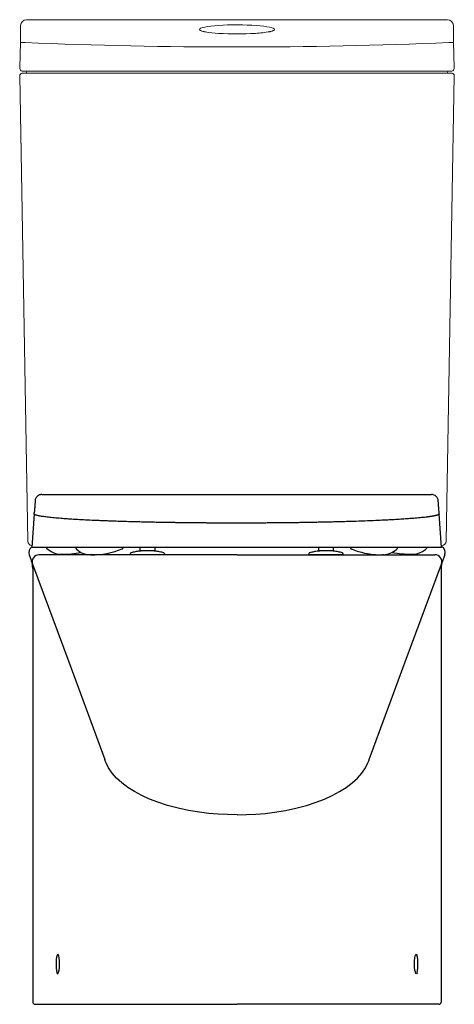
# Model space of a CAD drawing. Header units: millimetres. Extents: x 6452.201 to 6452.578, y 2092.041 to 2092.895.
import ezdxf

# ---------------------------------------------------------------- set-up
doc = ezdxf.new("R2010")
doc.units = ezdxf.units.MM
doc.layers.add('SANINDUSA', color=3, linetype='Continuous')

msp = doc.modelspace()

# ---------------------------------------------------------------- linework, layer by layer
at = {"layer": 'SANINDUSA', "linetype": 'Continuous', "lineweight": 15}
for p, q in [((6452.57239, 2092.89518), (6452.20677, 2092.89518)), ((6452.20151, 2092.87535), (6452.20177, 2092.89027)), ((6452.57739, 2092.89027), (6452.57765, 2092.87535)), ((6452.36103, 2092.88482), (6452.36034, 2092.88499)), ((6452.4181, 2092.88482), (6452.4178, 2092.88475)), ((6452.41847, 2092.88485), (6452.41809, 2092.88478)), ((6452.41903, 2092.88505), (6452.41813, 2092.88482)), ((6452.20798, 2092.44285), (6452.20094, 2092.84662)), ((6452.20294, 2092.84866), (6452.20564, 2092.84866)), ((6452.20581, 2092.85066), (6452.20311, 2092.85066)), ((6452.20564, 2092.84866), (6452.57352, 2092.84866)), ((6452.57335, 2092.85066), (6452.20581, 2092.85066)), ((6452.57822, 2092.84662), (6452.57118, 2092.44285)), ((6452.57605, 2092.85066), (6452.57335, 2092.85066)), ((6452.57352, 2092.84866), (6452.57622, 2092.84866)), ((6452.56718, 2092.43892), (6452.56706, 2092.43892))]:
    msp.add_line(p, q, dxfattribs=at)
at = {"layer": 'SANINDUSA'}
for p, q in [((6452.38932, 2092.48325), (6452.55835, 2092.48325)), ((6452.2135, 2092.46645), (6452.21145, 2092.43718)), ((6452.2135, 2092.46645), (6452.21356, 2092.46731)), ((6452.56514, 2092.46645), (6452.56507, 2092.46731)), ((6452.56719, 2092.43718), (6452.56514, 2092.46645)), ((6452.56719, 2092.43718), (6452.21145, 2092.43718)), ((6452.30552, 2092.43431), (6452.30552, 2092.43718)), ((6452.30614, 2092.43431), (6452.30552, 2092.43431)), ((6452.30632, 2092.43431), (6452.30614, 2092.43431)), ((6452.30652, 2092.43431), (6452.30632, 2092.43431)), ((6452.31712, 2092.43431), (6452.30652, 2092.43431)), ((6452.31572, 2092.43429), (6452.31572, 2092.43431)), ((6452.31731, 2092.43431), (6452.31712, 2092.43431)), ((6452.3175, 2092.43431), (6452.31731, 2092.43431)), ((6452.31812, 2092.43431), (6452.3175, 2092.43431)), ((6452.31812, 2092.43718), (6452.31812, 2092.43431)), ((6452.46052, 2092.43431), (6452.46052, 2092.43718)), ((6452.46114, 2092.43431), (6452.46052, 2092.43431)), ((6452.46132, 2092.43431), (6452.46114, 2092.43431)), ((6452.46152, 2092.43431), (6452.46132, 2092.43431)), ((6452.47212, 2092.43431), (6452.46152, 2092.43431)), ((6452.47231, 2092.43431), (6452.47212, 2092.43431)), ((6452.4725, 2092.43431), (6452.47231, 2092.43431)), ((6452.47312, 2092.43431), (6452.4725, 2092.43431)), ((6452.47312, 2092.43718), (6452.47312, 2092.43431)), ((6452.48861, 2092.43616), (6452.48874, 2092.4361)), ((6452.48874, 2092.4361), (6452.48891, 2092.43603)), ((6452.38958, 2092.43092), (6452.21777, 2092.43092)), ((6452.2363, 2092.43144), (6452.23641, 2092.43143)), ((6452.29682, 2092.43143), (6452.29682, 2092.43092)), ((6452.32682, 2092.43092), (6452.29682, 2092.43092)), ((6452.32682, 2092.43092), (6452.32682, 2092.43143)), ((6452.38958, 2092.43092), (6452.56139, 2092.43092)), ((6452.45182, 2092.43143), (6452.45182, 2092.43091)), ((6452.48182, 2092.43092), (6452.48182, 2092.43143)), ((6452.48182, 2092.43091), (6452.48182, 2092.43092)), ((6452.5412, 2092.43142), (6452.54223, 2092.43143)), ((6452.54223, 2092.43143), (6452.54234, 2092.43144)), ((6452.21228, 2092.41914), (6452.21228, 2092.04292)), ((6452.56688, 2092.41914), (6452.56688, 2092.04292)), ((6452.27485, 2092.25317), (6452.27476, 2092.25343)), ((6452.5043, 2092.25316), (6452.5044, 2092.25343)), ((6452.21428, 2092.04092), (6452.21455, 2092.04092)), ((6452.21455, 2092.04092), (6452.26907, 2092.04092)), ((6452.26907, 2092.04092), (6452.38958, 2092.04092)), ((6452.51009, 2092.04092), (6452.38958, 2092.04092)), ((6452.5646, 2092.04092), (6452.51009, 2092.04092)), ((6452.56488, 2092.04092), (6452.5646, 2092.04092))]:
    msp.add_line(p, q, dxfattribs=at)
at = {"layer": 'SANINDUSA', "linetype": 'Continuous', "lineweight": 15, "flags": 128}
for points in [[(6452.36208, 2092.88457), (6452.3617, 2092.88463), (6452.36069, 2092.88485)], [(6452.36106, 2092.88481), (6452.36095, 2092.88483), (6452.36069, 2092.88485)], [(6452.36236, 2092.88455), (6452.3612, 2092.88478), (6452.36106, 2092.88482)], [(6452.41847, 2092.88485), (6452.41821, 2092.88483), (6452.4181, 2092.88481)], [(6452.20111, 2092.85269), (6452.20133, 2092.86513), (6452.20151, 2092.87535)], [(6452.57805, 2092.85269), (6452.57783, 2092.86513), (6452.57765, 2092.87535)]]:
    msp.add_lwpolyline(points, dxfattribs=at)
at = {"layer": 'SANINDUSA', "flags": 128}
for points in [[(6452.22444, 2092.43648), (6452.22452, 2092.43641), (6452.22453, 2092.4364), (6452.22454, 2092.43639), (6452.22454, 2092.43639), (6452.22454, 2092.43639), (6452.22454, 2092.43639), (6452.22454, 2092.43639), (6452.22454, 2092.43639), (6452.22817, 2092.43371), (6452.23066, 2092.43255), (6452.23297, 2092.43187), (6452.23504, 2092.43154), (6452.23551, 2092.43149), (6452.23573, 2092.43148), (6452.23576, 2092.43147), (6452.23577, 2092.43147), (6452.23577, 2092.43147), (6452.23577, 2092.43147), (6452.23577, 2092.43147), (6452.23577, 2092.43147), (6452.2358, 2092.43147), (6452.23583, 2092.43147), (6452.23592, 2092.43146), (6452.23609, 2092.43145), (6452.2363, 2092.43144)], [(6452.48891, 2092.43603), (6452.48921, 2092.43591), (6452.48936, 2092.43585), (6452.48943, 2092.43582), (6452.48947, 2092.43581), (6452.48949, 2092.4358), (6452.48949, 2092.4358), (6452.4895, 2092.4358), (6452.4895, 2092.4358), (6452.4895, 2092.4358), (6452.4895, 2092.4358), (6452.4895, 2092.4358), (6452.4895, 2092.4358), (6452.4895, 2092.4358), (6452.4895, 2092.4358), (6452.4939, 2092.43416), (6452.49751, 2092.43307), (6452.50037, 2092.43237), (6452.50257, 2092.43193), (6452.50448, 2092.43162), (6452.50764, 2092.43124), (6452.5099, 2092.43106), (6452.51094, 2092.431), (6452.51246, 2092.43095), (6452.5134, 2092.43093), (6452.51383, 2092.43092), (6452.5146, 2092.43092), (6452.51485, 2092.43092), (6452.51498, 2092.43092), (6452.51502, 2092.43092), (6452.51504, 2092.43092), (6452.51504, 2092.43092), (6452.51505, 2092.43092), (6452.51505, 2092.43092), (6452.51505, 2092.43092), (6452.51505, 2092.43092), (6452.51505, 2092.43092), (6452.51505, 2092.43092), (6452.51505, 2092.43092), (6452.51505, 2092.43092), (6452.51513, 2092.43092), (6452.51546, 2092.43092), (6452.51589, 2092.43092)], [(6452.51669, 2092.43094), (6452.51689, 2092.43095), (6452.51701, 2092.43095), (6452.51707, 2092.43096), (6452.51708, 2092.43096), (6452.51708, 2092.43096), (6452.51708, 2092.43096), (6452.51708, 2092.43096), (6452.51708, 2092.43096), (6452.51708, 2092.43096), (6452.51708, 2092.43096), (6452.51708, 2092.43096), (6452.51708, 2092.43096), (6452.51708, 2092.43096), (6452.51816, 2092.43105), (6452.52107, 2092.43162), (6452.52408, 2092.43278), (6452.52702, 2092.43471), (6452.52776, 2092.43533), (6452.52813, 2092.43566), (6452.52832, 2092.43584), (6452.52836, 2092.43588), (6452.52837, 2092.43589), (6452.52837, 2092.43589), (6452.52837, 2092.43589), (6452.52837, 2092.43589), (6452.52837, 2092.43589), (6452.52837, 2092.43589)], [(6452.54234, 2092.43144), (6452.54255, 2092.43145), (6452.54272, 2092.43146), (6452.54281, 2092.43147), (6452.54284, 2092.43147), (6452.54286, 2092.43147), (6452.54287, 2092.43147), (6452.54287, 2092.43147), (6452.54287, 2092.43147), (6452.54287, 2092.43147), (6452.54287, 2092.43147), (6452.54287, 2092.43147), (6452.54287, 2092.43147), (6452.54287, 2092.43147), (6452.54287, 2092.43147), (6452.54287, 2092.43147), (6452.54567, 2092.43187), (6452.54798, 2092.43255), (6452.55047, 2092.43371), (6452.55307, 2092.4355), (6452.55373, 2092.43606), (6452.55406, 2092.43636), (6452.55408, 2092.43638), (6452.55409, 2092.43639), (6452.55409, 2092.43639), (6452.55409, 2092.43639), (6452.55409, 2092.43639), (6452.55409, 2092.43639), (6452.55409, 2092.43639), (6452.55409, 2092.43639), (6452.55409, 2092.43639), (6452.55411, 2092.43641), (6452.5542, 2092.43648)], [(6452.20923, 2092.43076), (6452.20975, 2092.42939), (6452.21101, 2092.42613)], [(6452.21101, 2092.42613), (6452.21125, 2092.42548), (6452.2119, 2092.42371)], [(6452.56815, 2092.42613), (6452.56791, 2092.42548), (6452.5672, 2092.42355)], [(6452.56993, 2092.43076), (6452.5694, 2092.42939), (6452.56791, 2092.42547)], [(6452.21215, 2092.42283), (6452.24352, 2092.33796), (6452.27476, 2092.25343)], [(6452.5044, 2092.25343), (6452.53565, 2092.33799), (6452.56701, 2092.42283)], [(6452.27521, 2092.25221), (6452.27521, 2092.25221), (6452.27485, 2092.25317)], [(6452.27587, 2092.25052), (6452.27521, 2092.25221), (6452.27521, 2092.25221)], [(6452.38958, 2092.20536), (6452.38142, 2092.2055), (6452.3733, 2092.20591), (6452.3651, 2092.2066), (6452.35703, 2092.20757), (6452.34756, 2092.20911), (6452.33841, 2092.21103), (6452.32938, 2092.21341), (6452.32082, 2092.21616), (6452.31358, 2092.21896), (6452.30683, 2092.22204), (6452.30046, 2092.22547), (6452.29468, 2092.22915), (6452.28957, 2092.23304), (6452.28512, 2092.23713), (6452.28127, 2092.24149), (6452.27816, 2092.24601), (6452.27587, 2092.25052)], [(6452.38958, 2092.20536), (6452.39774, 2092.2055), (6452.40586, 2092.20591), (6452.41406, 2092.2066), (6452.42213, 2092.20757), (6452.4316, 2092.20911), (6452.44075, 2092.21103), (6452.44978, 2092.21341), (6452.45834, 2092.21616), (6452.46558, 2092.21896), (6452.47233, 2092.22204), (6452.4787, 2092.22547), (6452.48448, 2092.22915), (6452.48959, 2092.23304), (6452.49404, 2092.23713), (6452.49789, 2092.24149), (6452.501, 2092.24601), (6452.50329, 2092.25052)], [(6452.50329, 2092.25052), (6452.50395, 2092.25221), (6452.50395, 2092.25221)], [(6452.50395, 2092.25221), (6452.50395, 2092.25221), (6452.5043, 2092.25316)], [(6452.23555, 2092.07591), (6452.23555, 2092.07592), (6452.23549, 2092.0787), (6452.23527, 2092.08116), (6452.23491, 2092.08306), (6452.23445, 2092.08418), (6452.23393, 2092.08439), (6452.23341, 2092.08361)], [(6452.54361, 2092.07591), (6452.54361, 2092.07592), (6452.54367, 2092.0787), (6452.54389, 2092.08116), (6452.54425, 2092.08306), (6452.54471, 2092.08418), (6452.54523, 2092.08439), (6452.54575, 2092.08361)], [(6452.23323, 2092.06835), (6452.23372, 2092.0675), (6452.23424, 2092.06761), (6452.23474, 2092.06868), (6452.23515, 2092.07059), (6452.23543, 2092.07311), (6452.23555, 2092.07591)], [(6452.54593, 2092.06835), (6452.54544, 2092.0675), (6452.54492, 2092.06761), (6452.54442, 2092.06868), (6452.54401, 2092.07059), (6452.54373, 2092.07311), (6452.54361, 2092.07591)]]:
    msp.add_lwpolyline(points, dxfattribs=at)
at = {"layer": 'SANINDUSA', "linetype": 'Continuous', "lineweight": 15}
for centre, radius, start, end in [((6452.20677, 2092.89018), 0.005, 90, 179), ((6452.57239, 2092.89018), 0.005, 1, 90), ((6452.36135, 2092.89071), 0.0058, 238.1341, 260.02942), ((6452.37728, 2092.96842), 0.08522, 259.7249, 267.47227), ((6452.38958, 2093.14586), 0.26307, 266.49995, 273.50005), ((6452.40091, 2092.97536), 0.09219, 272.94044, 280.74181), ((6452.41744, 2092.89182), 0.00696, 283.17955, 299.53664), ((6452.2105, 2093.26335), 0.3881, 268.67152, 269.2702), ((6452.38958, 2097.40368), 4.53214, 267.67296, 272.32704), ((6452.56866, 2093.26335), 0.3881, 270.7298, 271.32848), ((6452.20311, 2092.85266), 0.002, 179, 270), ((6452.57605, 2092.85266), 0.002, 270, 1), ((6452.20294, 2092.84666), 0.002, 90, 181), ((6452.20586, 2092.84966), 0.001, 270, 0), ((6452.20786, 2092.84966), 0.001, 90, 180), ((6452.57129, 2092.84966), 0.001, 0, 90), ((6452.57329, 2092.84966), 0.001, 180, 270), ((6452.57622, 2092.84666), 0.002, 359, 90), ((6452.21198, 2092.44292), 0.004, 181, 264.14243), ((6452.56718, 2092.44292), 0.004, 270, 359)]:
    msp.add_arc(centre, radius, start, end, dxfattribs=at)
at = {"layer": 'SANINDUSA'}
for centre, radius, start, end in [((6452.21482, 2092.43292), 0.006, 123.61116, 201.11364), ((6452.2625, 2092.44852), 0.0176, 225.67589, 268.18175), ((6452.26376, 2092.49929), 0.06837, 269.1477, 292.593), ((6452.56434, 2092.43292), 0.006, 338.88636, 62.43638), ((6452.19198, 2092.41911), 0.02029, 0.06686, 18.30302), ((6452.21778, 2092.42492), 0.006, 90.88368, 200.19278), ((6452.23807, 2092.51776), 0.08635, 269.57868, 280.77322), ((6452.54064, 2092.51851), 0.08709, 259.21818, 270.37234), ((6452.56138, 2092.42492), 0.006, 339.77463, 89.95041), ((6452.58688, 2092.41914), 0.02, 161.52975, 180), ((6452.26656, 2092.0756), 0.0341, 166.40779, 192.25799), ((6452.5126, 2092.0756), 0.0341, 347.74201, 13.59221), ((6452.21428, 2092.04292), 0.002, 180, 270), ((6452.56488, 2092.04292), 0.002, 270, 0)]:
    msp.add_arc(centre, radius, start, end, dxfattribs=at)
at = {"layer": 'SANINDUSA', "linetype": 'Continuous', "lineweight": 15}
for start_param, end_param in [(2.601194, 3.62389), (0.519052, 2.601194), (5.800887, 6.802238)]:
    msp.add_ellipse((6452.38958, 2092.8867), major_axis=(0.03261, 0), ratio=0.122786, start_param=start_param, end_param=end_param, dxfattribs=at)
at = {"layer": 'SANINDUSA'}
for points, knots in [([(6452.21448, 2092.47878), (6452.21448, 2092.47875), (6452.21447, 2092.47866), (6452.21446, 2092.47852), (6452.21445, 2092.47836), (6452.21443, 2092.47802), (6452.21437, 2092.47729), (6452.2143, 2092.47624), (6452.21421, 2092.47507), (6452.21412, 2092.47396), (6452.21404, 2092.47287), (6452.21398, 2092.47208), (6452.21394, 2092.47159), (6452.21392, 2092.47138), (6452.21391, 2092.4712), (6452.21389, 2092.47105), (6452.21388, 2092.47094), (6452.21387, 2092.47083), (6452.21386, 2092.47073), (6452.21383, 2092.4703), (6452.21376, 2092.46957), (6452.21367, 2092.46851), (6452.2136, 2092.46777), (6452.21357, 2092.46736), (6452.21356, 2092.46731)], [0, 0, 0, 0, 0.010034, 0.024859, 0.039635, 0.054362, 0.123126, 0.243205, 0.347477, 0.448974, 0.547696, 0.643644, 0.662165, 0.680579, 0.698886, 0.710571, 0.719451, 0.728279, 0.737054, 0.745776, 0.83281, 0.914238, 0.99006, 1, 1, 1, 1]), ([(6452.22028, 2092.48325), (6452.21953, 2092.48322), (6452.21864, 2092.48305), (6452.21716, 2092.48246), (6452.21584, 2092.48139), (6452.21492, 2092.48007), (6452.21463, 2092.47923), (6452.21448, 2092.47879)], [0, 0, 0, 0, 0.127891, 0.34775, 0.639223, 0.811054, 1, 1, 1, 1]), ([(6452.22028, 2092.48325), (6452.22028, 2092.48325), (6452.22029, 2092.48325), (6452.22029, 2092.48325), (6452.2203, 2092.48325), (6452.22031, 2092.48325), (6452.22033, 2092.48325), (6452.22038, 2092.48325), (6452.22048, 2092.48325), (6452.22067, 2092.48325), (6452.22105, 2092.48325), (6452.22182, 2092.48325), (6452.22336, 2092.48325), (6452.22645, 2092.48325), (6452.23261, 2092.48325), (6452.24493, 2092.48325), (6452.26959, 2092.48325), (6452.29071, 2092.48325), (6452.33297, 2092.48325), (6452.36115, 2092.48325), (6452.38932, 2092.48325)], [0, 0, 0, 0, 0.000031, 0.000031, 0.000061, 0.000122, 0.000244, 0.000488, 0.000977, 0.001953, 0.003906, 0.007812, 0.015625, 0.03125, 0.0625, 0.125, 0.25, 0.5, 0.5, 1, 1, 1, 1]), ([(6452.56415, 2092.47879), (6452.56409, 2092.47923), (6452.56373, 2092.48005), (6452.56286, 2092.4813), (6452.56153, 2092.48244), (6452.56003, 2092.48305), (6452.55899, 2092.4832), (6452.5586, 2092.48324), (6452.55835, 2092.48325)], [0, 0, 0, 0, 0.165552, 0.361587, 0.589337, 0.844559, 0.984637, 1, 1, 1, 1]), ([(6452.56507, 2092.46731), (6452.56507, 2092.46736), (6452.56504, 2092.46777), (6452.56497, 2092.46851), (6452.56488, 2092.46957), (6452.5648, 2092.47041), (6452.56475, 2092.47094), (6452.56473, 2092.47117), (6452.56472, 2092.47131), (6452.56471, 2092.47148), (6452.56467, 2092.47199), (6452.5646, 2092.4728), (6452.56452, 2092.47393), (6452.56443, 2092.47504), (6452.56435, 2092.47617), (6452.56427, 2092.47727), (6452.56421, 2092.47804), (6452.56418, 2092.47847), (6452.56417, 2092.4786), (6452.56416, 2092.47871), (6452.56416, 2092.47877), (6452.56416, 2092.47878)], [0, 0, 0, 0, 0.0099402, 0.0857622, 0.1671898, 0.2542236, 0.2899974, 0.2985983, 0.3131913, 0.3278526, 0.342582, 0.4497764, 0.5484268, 0.6498518, 0.7540516, 0.8610261, 0.9574589, 0.9702462, 0.9830702, 0.9959312, 1, 1, 1, 1]), ([(6452.38932, 2092.45842), (6452.3889, 2092.45842), (6452.38806, 2092.45842), (6452.3868, 2092.45842), (6452.38553, 2092.45842), (6452.38427, 2092.45842), (6452.38301, 2092.45842), (6452.38175, 2092.45842), (6452.38049, 2092.45843), (6452.37923, 2092.45843), (6452.37797, 2092.45843), (6452.37671, 2092.45844), (6452.37545, 2092.45844), (6452.3742, 2092.45844), (6452.37294, 2092.45845), (6452.37168, 2092.45846), (6452.37043, 2092.45846), (6452.36917, 2092.45847), (6452.36792, 2092.45847), (6452.36666, 2092.45848), (6452.36541, 2092.45849), (6452.36416, 2092.4585), (6452.36291, 2092.45851), (6452.36166, 2092.45851), (6452.36041, 2092.45852), (6452.35916, 2092.45853), (6452.35792, 2092.45854), (6452.35667, 2092.45855), (6452.35543, 2092.45857), (6452.35419, 2092.45858), (6452.35295, 2092.45859), (6452.35171, 2092.4586), (6452.35047, 2092.45861), (6452.34924, 2092.45863), (6452.348, 2092.45864), (6452.34677, 2092.45865), (6452.34554, 2092.45867), (6452.34431, 2092.45868), (6452.34308, 2092.4587), (6452.34186, 2092.45871), (6452.34064, 2092.45873), (6452.33941, 2092.45874), (6452.3382, 2092.45876), (6452.33698, 2092.45878), (6452.33576, 2092.4588), (6452.33455, 2092.45881), (6452.33334, 2092.45883), (6452.33213, 2092.45885), (6452.33093, 2092.45887), (6452.32972, 2092.45889), (6452.32852, 2092.45891), (6452.32733, 2092.45893), (6452.32613, 2092.45895), (6452.32494, 2092.45897), (6452.32221, 2092.45902), (6452.31797, 2092.4591), (6452.31228, 2092.45922), (6452.30666, 2092.45935), (6452.30044, 2092.45951), (6452.2937, 2092.4597), (6452.28653, 2092.45992), (6452.28021, 2092.46014), (6452.27466, 2092.46035), (6452.26867, 2092.46059), (6452.26187, 2092.4609), (6452.25451, 2092.46128), (6452.24789, 2092.46166), (6452.24198, 2092.46205), (6452.23629, 2092.46247), (6452.23082, 2092.46294), (6452.22577, 2092.46347), (6452.22154, 2092.46401), (6452.21889, 2092.46444), (6452.2173, 2092.46476), (6452.2164, 2092.46497), (6452.21563, 2092.46517), (6452.21507, 2092.46535), (6452.21467, 2092.46549), (6452.21439, 2092.46561), (6452.21414, 2092.46573), (6452.21394, 2092.46585), (6452.21377, 2092.46597), (6452.21364, 2092.46609), (6452.21355, 2092.46621), (6452.2135, 2092.46633), (6452.2135, 2092.46641), (6452.2135, 2092.46645)], [0, 0, 0, 0, 0.004556, 0.009112, 0.013668, 0.018224, 0.022781, 0.027337, 0.031894, 0.036451, 0.041009, 0.045567, 0.050126, 0.054685, 0.059244, 0.063805, 0.068365, 0.072927, 0.07749, 0.082053, 0.086617, 0.091182, 0.095748, 0.100315, 0.104883, 0.109452, 0.114022, 0.118594, 0.123167, 0.127741, 0.132317, 0.136894, 0.141472, 0.146052, 0.150634, 0.155217, 0.159802, 0.164389, 0.168978, 0.173568, 0.178161, 0.182756, 0.187352, 0.191951, 0.196552, 0.201156, 0.205761, 0.210369, 0.21498, 0.219593, 0.224209, 0.228827, 0.233448, 0.238072, 0.242698, 0.265285, 0.287951, 0.310705, 0.333555, 0.365085, 0.396409, 0.427549, 0.451072, 0.474515, 0.514577, 0.554471, 0.594239, 0.630614, 0.666941, 0.712282, 0.757643, 0.803079, 0.84865, 0.865155, 0.88169, 0.898258, 0.914862, 0.924263, 0.933677, 0.943105, 0.952547, 0.962004, 0.971478, 0.980968, 0.990475, 1, 1, 1, 1]), ([(6452.56514, 2092.46645), (6452.56514, 2092.46643), (6452.56514, 2092.46639), (6452.56513, 2092.46632), (6452.56511, 2092.46626), (6452.56507, 2092.4662), (6452.56503, 2092.46614), (6452.56498, 2092.46607), (6452.56491, 2092.46601), (6452.56484, 2092.46595), (6452.56475, 2092.46589), (6452.56466, 2092.46583), (6452.56455, 2092.46576), (6452.56443, 2092.4657), (6452.56431, 2092.46564), (6452.56417, 2092.46558), (6452.56402, 2092.46552), (6452.56387, 2092.46546), (6452.5637, 2092.4654), (6452.56352, 2092.46533), (6452.56333, 2092.46527), (6452.56313, 2092.46521), (6452.56293, 2092.46515), (6452.56271, 2092.46509), (6452.56248, 2092.46503), (6452.56224, 2092.46497), (6452.56199, 2092.46491), (6452.56173, 2092.46485), (6452.56146, 2092.46479), (6452.56119, 2092.46473), (6452.5609, 2092.46467), (6452.5606, 2092.46462), (6452.56029, 2092.46456), (6452.55997, 2092.4645), (6452.55964, 2092.46444), (6452.55931, 2092.46438), (6452.55896, 2092.46432), (6452.5586, 2092.46426), (6452.55824, 2092.4642), (6452.55786, 2092.46414), (6452.55747, 2092.46408), (6452.55708, 2092.46403), (6452.55667, 2092.46397), (6452.55626, 2092.46391), (6452.55584, 2092.46385), (6452.5554, 2092.4638), (6452.55496, 2092.46374), (6452.55395, 2092.46361), (6452.55229, 2092.46341), (6452.54983, 2092.46315), (6452.54716, 2092.46289), (6452.54382, 2092.4626), (6452.53967, 2092.46227), (6452.53457, 2092.4619), (6452.52904, 2092.46156), (6452.52347, 2092.46124), (6452.51796, 2092.46096), (6452.51138, 2092.46065), (6452.50308, 2092.46031), (6452.49455, 2092.46), (6452.48744, 2092.45978), (6452.4831, 2092.45965), (6452.47983, 2092.45956), (6452.47769, 2092.4595), (6452.47553, 2092.45944), (6452.47336, 2092.45939), (6452.47118, 2092.45934), (6452.46898, 2092.45928), (6452.46677, 2092.45923), (6452.46455, 2092.45918), (6452.46231, 2092.45914), (6452.46007, 2092.45909), (6452.45781, 2092.45905), (6452.45555, 2092.459), (6452.45327, 2092.45896), (6452.45099, 2092.45892), (6452.44869, 2092.45889), (6452.44639, 2092.45885), (6452.44407, 2092.45881), (6452.44175, 2092.45878), (6452.43942, 2092.45875), (6452.43709, 2092.45872), (6452.43474, 2092.45869), (6452.43239, 2092.45866), (6452.43004, 2092.45863), (6452.42767, 2092.45861), (6452.4253, 2092.45858), (6452.42293, 2092.45856), (6452.42055, 2092.45854), (6452.41817, 2092.45852), (6452.41578, 2092.45851), (6452.41338, 2092.45849), (6452.41099, 2092.45848), (6452.40859, 2092.45846), (6452.40619, 2092.45845), (6452.40378, 2092.45844), (6452.40137, 2092.45843), (6452.39897, 2092.45843), (6452.39655, 2092.45842), (6452.39414, 2092.45842), (6452.39173, 2092.45842), (6452.39012, 2092.45842), (6452.38932, 2092.45842)], [0, 0, 0, 0, 0.004957, 0.009909, 0.014856, 0.019798, 0.024735, 0.029668, 0.034597, 0.039521, 0.044441, 0.049356, 0.054268, 0.059176, 0.064079, 0.068979, 0.073876, 0.078769, 0.083658, 0.088544, 0.093426, 0.098306, 0.103182, 0.108055, 0.112925, 0.117793, 0.122657, 0.127519, 0.132378, 0.137234, 0.142088, 0.14694, 0.151789, 0.156636, 0.16148, 0.166323, 0.171163, 0.176002, 0.180839, 0.185674, 0.190507, 0.195339, 0.200169, 0.204998, 0.209826, 0.214652, 0.219477, 0.224301, 0.246978, 0.269636, 0.292284, 0.314929, 0.348933, 0.382965, 0.417048, 0.451204, 0.478919, 0.506711, 0.553507, 0.600633, 0.624076, 0.647629, 0.65659, 0.665569, 0.674552, 0.68352, 0.692472, 0.70141, 0.710333, 0.719243, 0.728139, 0.737023, 0.745895, 0.754755, 0.763604, 0.772443, 0.781272, 0.790092, 0.798902, 0.807704, 0.816498, 0.825284, 0.834062, 0.842834, 0.8516, 0.860359, 0.869113, 0.877862, 0.886606, 0.895345, 0.904081, 0.912812, 0.921541, 0.930266, 0.938989, 0.947709, 0.956427, 0.965144, 0.973859, 0.982573, 0.991287, 1, 1, 1, 1]), ([(6452.22403, 2092.43718), (6452.22405, 2092.43711), (6452.2241, 2092.43693), (6452.22425, 2092.43667), (6452.2244, 2092.43651), (6452.22444, 2092.43648)], [0, 0, 0, 0, 0.2585022, 0.6290089, 1, 1, 1, 1]), ([(6452.2497, 2092.43718), (6452.2497, 2092.43715), (6452.24971, 2092.43712), (6452.24971, 2092.43709), (6452.24972, 2092.43699), (6452.24973, 2092.43677), (6452.24983, 2092.43646), (6452.24999, 2092.43617), (6452.25013, 2092.43601), (6452.25021, 2092.43593)], [-0.069253, -0.069253, -0.069253, -0.069253, 0, 0, 0, 0.250206, 0.500061, 0.7499, 1, 1, 1, 1]), ([(6452.29003, 2092.43616), (6452.29012, 2092.43621), (6452.2903, 2092.4363), (6452.2905, 2092.43653), (6452.29064, 2092.4368), (6452.29066, 2092.43699), (6452.29067, 2092.43709), (6452.29068, 2092.43712), (6452.29068, 2092.43715), (6452.29068, 2092.43718)], [0, 0, 0, 0, 0.247532, 0.49725, 0.748689, 1, 1, 1, 1.082625, 1.082625, 1.082625, 1.082625]), ([(6452.30499, 2092.43414), (6452.30374, 2092.43395), (6452.30123, 2092.43357), (6452.29878, 2092.43291), (6452.29773, 2092.43263)], [0, 0, 0, 0, 0.4999434, 1, 1, 1, 1]), ([(6452.31103, 2092.43431), (6452.31036, 2092.4343), (6452.30923, 2092.43429), (6452.30775, 2092.43426), (6452.30655, 2092.43423), (6452.30548, 2092.43419), (6452.30516, 2092.43416), (6452.30499, 2092.43414)], [0, 0, 0, 0, 0.230305, 0.384133, 0.562756, 0.765916, 1, 1, 1, 1]), ([(6452.32591, 2092.43263), (6452.32495, 2092.4329), (6452.32267, 2092.43352), (6452.31852, 2092.43418), (6452.3182, 2092.43418), (6452.31727, 2092.43424), (6452.31633, 2092.43427), (6452.31542, 2092.43429), (6452.31478, 2092.43431), (6452.3145, 2092.43431)], [0, 0, 0, 0, 0.2691611, 0.5382612, 0.6621456, 0.7677242, 0.8583772, 0.9360368, 1, 1, 1, 1]), ([(6452.45999, 2092.43414), (6452.45874, 2092.43395), (6452.45623, 2092.43357), (6452.45378, 2092.43291), (6452.45273, 2092.43263)], [0, 0, 0, 0, 0.499943, 1, 1, 1, 1]), ([(6452.4661, 2092.43431), (6452.4654, 2092.4343), (6452.46425, 2092.43429), (6452.46275, 2092.43425), (6452.46155, 2092.43422), (6452.46048, 2092.43419), (6452.46016, 2092.43416), (6452.45999, 2092.43414)], [0, 0, 0, 0, 0.236524, 0.38925, 0.566513, 0.768003, 1, 1, 1, 1]), ([(6452.48091, 2092.43263), (6452.47995, 2092.4329), (6452.47767, 2092.43352), (6452.47352, 2092.43418), (6452.4732, 2092.43419), (6452.47226, 2092.43424), (6452.47133, 2092.43427), (6452.47038, 2092.4343), (6452.46971, 2092.43431), (6452.46939, 2092.43431)], [0, 0, 0, 0, 0.267096, 0.534132, 0.657098, 0.76182, 0.85168, 0.928624, 1, 1, 1, 1]), ([(6452.48795, 2092.43718), (6452.48796, 2092.43715), (6452.48796, 2092.43712), (6452.48796, 2092.43709), (6452.48797, 2092.43699), (6452.48799, 2092.4368), (6452.48813, 2092.43653), (6452.48834, 2092.4363), (6452.48852, 2092.43621), (6452.48861, 2092.43616)], [-0.082625, -0.082625, -0.082625, -0.082625, 0, 0, 0, 0.251311, 0.50275, 0.752468, 1, 1, 1, 1]), ([(6452.52837, 2092.43589), (6452.5285, 2092.43601), (6452.52865, 2092.43617), (6452.52881, 2092.43646), (6452.52891, 2092.43677), (6452.52892, 2092.43699), (6452.52893, 2092.43709), (6452.52893, 2092.43712), (6452.52893, 2092.43715), (6452.52893, 2092.43718)], [0, 0, 0, 0, 0.2501, 0.499939, 0.749794, 1, 1, 1, 1.069253, 1.069253, 1.069253, 1.069253]), ([(6452.55413, 2092.43643), (6452.55416, 2092.43643), (6452.55419, 2092.43643), (6452.55416, 2092.43643), (6452.55416, 2092.43643)], [0, 0, 0, 0, 0.9972534, 1, 1, 1, 1]), ([(6452.55416, 2092.43643), (6452.55424, 2092.43651), (6452.55439, 2092.43667), (6452.55454, 2092.43693), (6452.55459, 2092.43711), (6452.55461, 2092.43718)], [0, 0, 0, 0, 0.3709911, 0.7414978, 1, 1, 1, 1]), ([(6452.29773, 2092.43263), (6452.2976, 2092.43258), (6452.29735, 2092.43248), (6452.29706, 2092.43219), (6452.29686, 2092.43183), (6452.29683, 2092.43156), (6452.29682, 2092.43143)], [0, 0, 0, 0, 0.250002, 0.500002, 0.750002, 1, 1, 1, 1]), ([(6452.32682, 2092.43143), (6452.32681, 2092.43156), (6452.32678, 2092.43183), (6452.32658, 2092.43219), (6452.32629, 2092.43248), (6452.32604, 2092.43258), (6452.32591, 2092.43263)], [0, 0, 0, 0, 0.249996, 0.499995, 0.749996, 1, 1, 1, 1]), ([(6452.45273, 2092.43263), (6452.4526, 2092.43258), (6452.45235, 2092.43248), (6452.45206, 2092.43219), (6452.45186, 2092.43186), (6452.45184, 2092.43161), (6452.45182, 2092.43143)], [0, 0, 0, 0, 0.2609127, 0.521822, 0.7827295, 1, 1, 1, 1]), ([(6452.48182, 2092.43091), (6452.48182, 2092.43091), (6452.48024, 2092.43091), (6452.47461, 2092.43091), (6452.4708, 2092.43091), (6452.46284, 2092.43091), (6452.45902, 2092.43091), (6452.4534, 2092.43091), (6452.45182, 2092.43091), (6452.45182, 2092.43091)], [0, 0, 0, 0, 0.25, 0.25, 0.5, 0.5, 0.75, 0.75, 1, 1, 1, 1]), ([(6452.48182, 2092.43143), (6452.48181, 2092.43156), (6452.48178, 2092.43183), (6452.48158, 2092.43219), (6452.48129, 2092.43248), (6452.48104, 2092.43258), (6452.48091, 2092.43263)], [0, 0, 0, 0, 0.249998, 0.499998, 0.749998, 1, 1, 1, 1]), ([(6452.51669, 2092.43094), (6452.51647, 2092.43093), (6452.51631, 2092.43092), (6452.51614, 2092.43092), (6452.51607, 2092.43092), (6452.51603, 2092.43092), (6452.51602, 2092.43092), (6452.51601, 2092.43092), (6452.51601, 2092.43093), (6452.516, 2092.43093), (6452.51589, 2092.43092)], [0, 0, 0, 0, 0.5, 0.75, 0.875, 0.9375, 0.96875, 0.984375, 0.984375, 1, 1, 1, 1])]:
    msp.add_open_spline(points, degree=3, knots=knots, dxfattribs=at)
for points in [[(6452.23641, 2092.43143), (6452.23653, 2092.43143), (6452.23666, 2092.43142), (6452.23743, 2092.43142)], [(6452.26274, 2092.43092), (6452.26249, 2092.43092), (6452.26228, 2092.43092), (6452.26194, 2092.43094)]]:
    msp.add_open_spline(points, degree=3, dxfattribs=at)

doc.saveas('drawing.dxf')
